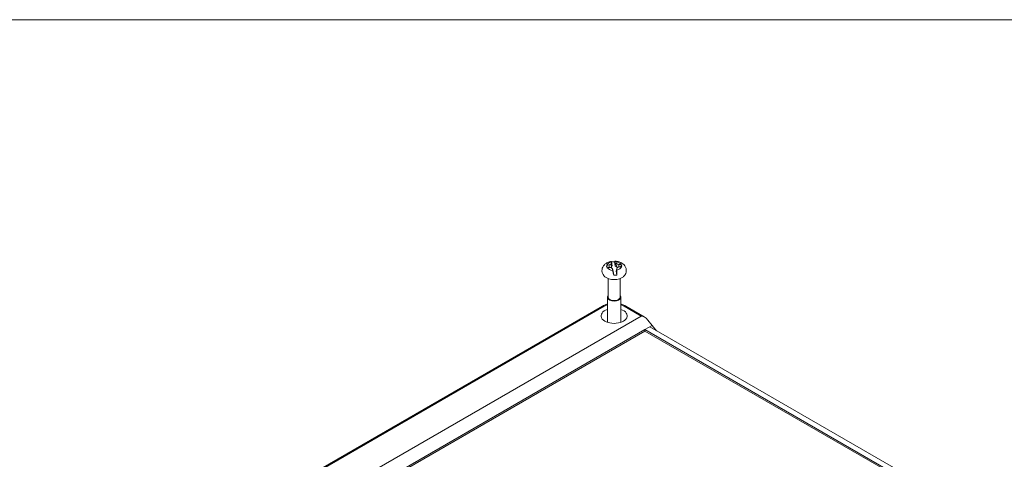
# Model space of a CAD drawing. Header units: millimetres. Extents: x 18 to 1100, y 18 to 846.
# Tile 9 of 10: x 675 to 957, y 707 to 834. Entities that reach past the tile are written whole.
import ezdxf

# ---------------------------------------------------------------- set-up
doc = ezdxf.new("R2010")
doc.units = ezdxf.units.MM
doc.header["$LTSCALE"] = 4
for name, color, linetype, lineweight in [('Sketch Geometry (ANSI)', 7, 'Continuous', 9), ('Visible (ANSI)', 7, 'Continuous', 9), ('Visible Narrow (ANSI)', 7, 'Continuous', 9)]:
    doc.layers.add(name, color=color, linetype=linetype, lineweight=lineweight)

# ---------------------------------------------------------------- blocks, each defined once
blk = doc.blocks.new('Borders Hammond border')
at = {"layer": 'Sketch Geometry (ANSI)'}
blk.add_line((271.9, 208.4), (7.5, 208.4), dxfattribs=at)

msp = doc.modelspace()

# ---------------------------------------------------------------- linework, layer by layer
at = {"layer": 'Visible (ANSI)'}
for p, q in [((844.5675, 763.992), (844.7482, 762.8791)), ((844.5825, 763.6458), (844.7482, 762.8791)), ((845.4609, 764.0404), (845.6416, 762.9274)), ((845.8005, 763.7117), (845.6416, 762.9274)), ((843.8654, 763.1461), (843.9086, 762.4344)), ((844.2217, 762.4031), (844.5143, 762.5024)), ((844.3769, 763.345), (844.5143, 762.5024)), ((844.5143, 762.5024), (844.7482, 762.8791)), ((844.845, 762.0289), (845.0039, 761.3039)), ((845.1846, 760.1909), (845.0039, 761.3039)), ((845.6416, 762.9274), (845.9926, 762.5824)), ((846.063, 762.0948), (845.8973, 761.3522)), ((846.078, 760.2392), (845.8973, 761.3522)), ((846.1065, 763.4386), (845.9926, 762.5824)), ((845.9926, 762.5824), (846.4327, 762.4913)), ((846.6659, 763.2977), (846.6477, 762.556)), ((843.6078, 759.2268), (843.6078, 753.8853)), ((847.0378, 759.2268), (847.0378, 753.8853)), ((843.3828, 753.8853), (843.3828, 746.6681)), ((847.2628, 753.8853), (847.2628, 746.6681)), ((743.1848, 694.2808), (841.9944, 751.3285)), ((848.6511, 751.3285), (853.9597, 748.2636)), ((741.5509, 684.0177), (853.1009, 748.4212)), ((855.0221, 747.3191), (856.2637, 745.7858)), ((854.1424, 744.561), (745.4084, 681.7834)), ((854.1424, 744.1492), (745.765, 681.5775)), ((856.2637, 745.7858), (854.1424, 744.561)), ((854.1424, 744.561), (945.2371, 691.9675)), ((854.1424, 744.561), (854.1424, 744.1492)), ((944.8805, 691.7616), (854.1424, 744.1492)), ((855.5583, 745.3766), (856.2637, 745.7858)), ((946.6496, 692.7849), (855.5583, 745.3766)), ((856.2637, 745.7858), (857.5055, 744.2523))]:
    msp.add_line(p, q, dxfattribs=at)
for centre, major_axis, ratio, start_param, end_param in [((846.7671, 750.1415), (0.8352, 15.4691), 0.37155068, 0.52992237, 0.56843943), ((847.3702, 750.6263), (-3.0072, 15.1332), 0.02521771, 0.48652923, 0.52990203), ((845.3228, 762.1156), (3.3366, 0), 0.57735027, 1.52937569, 1.7991295), ((843.2753, 750.4047), (-1.3904, -15.3663), 0.17529393, 2.63354989, 2.67692269), ((843.9998, 749.9917), (2.628, -15.2671), 0.50748528, 2.5541442, 2.59266126), ((845.3228, 762.8076), (-2.1731, 0), 0.57735027, 6.09780939, 6.65547375), ((845.5147, 749.3334), (15.0794, 3.2661), 0.90083904, 1.48565673, 1.52902952), ((845.1309, 751.6976), (-15.3007, -1.9865), 0.7003274, 4.69672017, 4.74009296), ((846.0998, 749.6765), (8.8729, 12.6989), 0.79360161, 0.85056781, 0.88908487), ((845.8404, 751.2743), (-13.907, 6.8253), 0.65668757, 5.11334933, 5.15186639), ((846.6458, 750.889), (-6.9951, 13.8224), 0.30697363, 5.47955616, 5.51807322), ((847.3702, 750.6263), (-3.0072, 15.1332), 0.02521771, 0.71245851, 0.7558313), ((843.8784, 750.7392), (-5.2456, -14.5765), 0.17103904, 3.84456523, 3.88308228), ((843.2753, 750.4047), (-1.3904, -15.3663), 0.17529393, 2.40762061, 2.45099341), ((844.8051, 749.6065), (11.8358, -9.9951), 0.85719922, 2.06967459, 2.10819165), ((844.5457, 751.2042), (-12.1613, -9.5965), 0.59308996, 4.10747832, 4.14599538), ((845.5147, 749.3334), (15.0794, 3.2661), 0.90083904, 1.25972745, 1.30310024), ((845.1309, 751.6976), (-15.3007, -1.9865), 0.7003274, 4.47079089, 4.51416368), ((845.3228, 762.8076), (2.1731, 0), 0.57735027, 6.09780939, 6.65547375), ((845.3228, 760.7684), (-3.1735, 0), 0.57735027, 0.57934176, 2.56225089), ((845.3228, 762.1156), (-3.3366, 0), 0.57735027, 1.52937569, 1.7991295), ((845.3228, 753.8853), (1.94, 0), 0.57735027, 2.655191, 6.76958696), ((845.3228, 753.8853), (1.715, 0), 0.57735027, 3.14159265, 6.28318531), ((845.3228, 748.521), (3.75, 0), 0.57735027, 2.11452828, 7.31024968), ((854.3257, 746.8976), (-1.2754, 1.4878), 0.41075435, 4.6443737, 6.20644338)]:
    msp.add_ellipse(centre, major_axis=major_axis, ratio=ratio, start_param=start_param, end_param=end_param, dxfattribs=at)
for points, knots in [([(842.6671, 759.7653), (842.4191, 759.9842), (842.1903, 760.2618), (841.9175, 760.8542), (841.8426, 761.135), (841.8119, 761.6784), (841.8433, 761.9367), (841.9868, 762.4255), (842.1013, 762.6529), (842.4014, 763.0875), (842.5957, 763.2817), (843.0708, 763.6533), (843.3608, 763.8082), (843.9377, 764.0349), (844.2241, 764.1115), (844.5151, 764.1609)], [1.08491083, 1.08491083, 1.08491083, 1.08491083, 1.40441159, 1.40441159, 1.63166224, 1.63166224, 1.83208833, 1.83208833, 2.04357009, 2.04357009, 2.30020282, 2.30020282, 2.63739268, 2.63739268, 2.94932281, 2.94932281, 2.94932281, 2.94932281]), ([(844.5323, 763.9763), (844.5232, 764.038), (844.5171, 764.0855), (844.5102, 764.1612), (844.5141, 764.1723), (844.5336, 764.1202), (844.5488, 764.0665), (844.5675, 763.992)], [0.738553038, 0.738553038, 0.738553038, 0.738553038, 0.776114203, 0.776114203, 0.835953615, 0.835953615, 0.883958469, 0.883958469, 0.883958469, 0.883958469]), ([(845.4609, 764.0404), (845.4944, 764.1185), (845.531, 764.1754), (845.5985, 764.231), (845.6396, 764.2217), (845.6885, 764.1481), (845.7075, 764.1016), (845.7233, 764.0408)], [0.069565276, 0.069565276, 0.069565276, 0.069565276, 0.118136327, 0.118136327, 0.177695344, 0.177695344, 0.214972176, 0.214972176, 0.214972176, 0.214972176]), ([(845.6103, 764.2198), (845.9875, 764.1977), (846.3617, 764.1326), (847.0875, 763.9035), (847.4401, 763.7401), (848.0482, 763.2952), (848.3138, 763.0298), (848.6545, 762.4392), (848.7595, 762.1554), (848.837, 761.5992), (848.8269, 761.3347), (848.7201, 760.8336), (848.6235, 760.5988), (848.3595, 760.1518), (848.1843, 759.95), (847.9905, 759.776), (847.9845, 759.7706), (847.9784, 759.7653)], [3.33634709, 3.33634709, 3.33634709, 3.33634709, 3.73543327, 3.73543327, 4.13773516, 4.13773516, 4.48436015, 4.48436015, 4.72562618, 4.72562618, 4.92825494, 4.92825494, 5.13437716, 5.13437716, 5.37740739, 5.37740739, 5.38518701, 5.38518701, 5.38518701, 5.38518701]), ([(845.1846, 760.1909), (845.1514, 760.3546), (845.1153, 760.5369), (845.0479, 760.8844), (845.0066, 761.1036), (844.9574, 761.3737), (844.9382, 761.4815), (844.9222, 761.5745)], [0.069562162, 0.069562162, 0.069562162, 0.069562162, 0.117567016, 0.117567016, 0.177406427, 0.177406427, 0.214967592, 0.214967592, 0.214967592, 0.214967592]), ([(846.1132, 761.6389), (846.1224, 761.5456), (846.1284, 761.437), (846.1353, 761.1647), (846.1314, 760.943), (846.1119, 760.5908), (846.0967, 760.4058), (846.078, 760.2392)], [0.738553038, 0.738553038, 0.738553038, 0.738553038, 0.776114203, 0.776114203, 0.835953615, 0.835953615, 0.883958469, 0.883958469, 0.883958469, 0.883958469]), ([(841.9944, 751.3285), (842.3692, 751.5449), (842.7842, 751.7169), (843.277, 751.8619), (843.3297, 751.8767), (843.3828, 751.8909)], [-0.785360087, -0.785360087, -0.785360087, -0.785360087, -0.471216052, -0.471216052, -0.433878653, -0.433878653, -0.433878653, -0.433878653]), ([(847.2628, 751.8909), (847.3158, 751.8767), (847.3685, 751.8619), (847.8613, 751.7169), (848.2764, 751.5449), (848.6511, 751.3285)], [0.433878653, 0.433878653, 0.433878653, 0.433878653, 0.471216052, 0.471216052, 0.785360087, 0.785360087, 0.785360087, 0.785360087])]:
    msp.add_open_spline(points, degree=3, knots=knots, dxfattribs=at)
for points, degree in [([(844.5323, 763.9763), (844.5327, 763.9736), (844.5331, 763.9708), (844.5335, 763.968)], 3), ([(845.7254, 764.0325), (845.7247, 764.0353), (845.724, 764.0381), (845.7233, 764.0408)], 3), ([(843.2047, 763.0421), (843.1987, 763.0411), (843.1928, 763.04), (843.1869, 763.0389)], 3), ([(843.3017, 762.3517), (843.2444, 762.6866), (843.1869, 763.0389)], 2), ([(843.2985, 762.3512), (843.3045, 762.3522), (843.3104, 762.3531), (843.3164, 762.354)], 3), ([(844.9201, 761.5868), (844.9208, 761.5827), (844.9215, 761.5786), (844.9222, 761.5745)], 3), ([(846.1132, 761.6389), (846.1128, 761.6431), (846.1124, 761.6472), (846.112, 761.6513)], 3), ([(847.347, 763.264), (847.3034, 762.9157), (847.2594, 762.584)], 2), ([(847.347, 763.264), (847.3411, 763.2645), (847.3351, 763.2649), (847.3291, 763.2653)], 3), ([(847.4409, 762.5772), (847.4468, 762.5769), (847.4527, 762.5767), (847.4586, 762.5764)], 3)]:
    msp.add_open_spline(points, degree=degree, dxfattribs=at)
at = {"layer": 'Visible Narrow (ANSI)'}
for p, q in [((743.3033, 694.0109), (842.4944, 751.279)), ((848.1511, 751.279), (853.1009, 748.4212))]:
    msp.add_line(p, q, dxfattribs=at)
for centre, major_axis, ratio, start_param, end_param in [((845.3228, 762.8097), (-2.156, 0), 0.57735027, 5.08715936, 6.09532746), ((845.3228, 762.8097), (2.156, 0), 0.57735027, 0.37477038, 1.38293848), ((845.3228, 762.8097), (-2.156, 0), 0.57735027, 0.37477038, 1.38293848), ((845.3228, 762.8097), (2.156, 0), 0.57735027, 5.08715936, 6.09532746), ((842.4944, 750.4625), (-0.5, 0.866), 0.57735027, 5.49778714, 6.28318531), ((845.3228, 749.6458), (4, 0), 0.57739424, 2.07715949, 2.35615641), ((845.3228, 749.6458), (4, 0), 0.57739424, 0.78543624, 1.06443316), ((848.1511, 750.4625), (0.5, 0.866), 0.57735027, 0, 0.78539816)]:
    msp.add_ellipse(centre, major_axis=major_axis, ratio=ratio, start_param=start_param, end_param=end_param, dxfattribs=at)

# ---------------------------------------------------------------- block references
at = {"xscale": 4, "yscale": 4, "zscale": 4}
msp.add_blockref('Borders Hammond border', (0, 0), dxfattribs=at)

doc.saveas('drawing.dxf')
